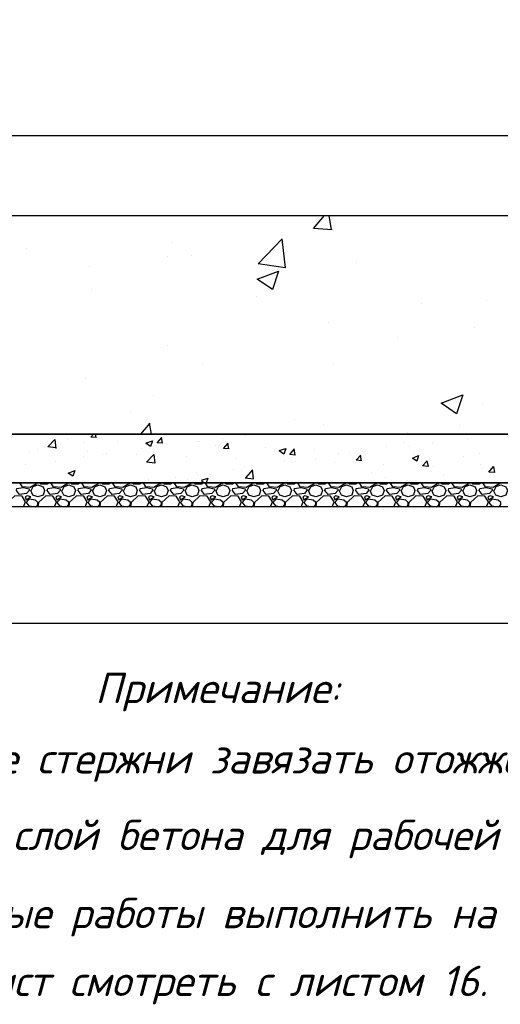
# Model space of a CAD drawing. Extents: x -119078 to 1619993, y 264752 to 340742.
# Tile 154 of 220: x 958954 to 962910, y 303143 to 311253. Entities that reach past the tile are written whole.
import ezdxf

# ---------------------------------------------------------------- set-up
doc = ezdxf.new("R2010")
doc.units = 0
doc.header["$MEASUREMENT"] = 0
doc.linetypes.add('CONTI', pattern=[0])
doc.layers.get('0').update_dxf_attribs({"color": 250, "linetype": 'CONTI'})
doc.layers.add('PDF _Геометрия', color=250, linetype='Continuous')
doc.layers.add('PDF _Текст', color=7, linetype='Continuous')
doc.styles.add('ICOCPEUR', font='isocpeui.ttf')
doc.styles.add('PDF ISOCPEUR Italic', font='isocpeui.ttf')

msp = doc.modelspace()

# ---------------------------------------------------------------- linework, layer by layer
at = {"layer": 'PDF _Геометрия', "color": 251, "lineweight": -3, "true_color": 0x535353}
for points in [[(940256.838, 310300.42), (966457.622, 310300.42)], [(940057.866, 306282.881), (966656.594, 306282.881)]]:
    msp.add_lwpolyline(points, dxfattribs=at)
at = {"layer": 'PDF _Геометрия', "color": 7, "lineweight": -3}
for points in [[(940358.44, 309640.002), (966356.02, 309640.002), (966356.02, 307840.789), (940358.44, 307840.789)], [(940155.235, 307840.789), (966559.225, 307840.789), (966559.225, 307438.612), (940155.235, 307438.612)], [(940057.866, 307438.612), (966656.594, 307438.612), (966656.594, 307239.64), (940057.866, 307239.64)]]:
    msp.add_lwpolyline(points, close=True, dxfattribs=at)
at = {"layer": 'PDF _Геометрия', "color": 8, "lineweight": -3, "true_color": 0x767676}
for points in [[(961525.66, 309521.466), (961373.256, 309534.166), (961462.159, 309640.002)], [(961521.427, 309521.466), (961500.26, 309640.002)], [(961521.427, 309606.135), (961521.427, 309606.135)], [(962732.192, 309635.769), (962732.192, 309635.769)], [(960200.592, 309415.63), (960200.592, 309415.63)], [(961110.783, 309449.497), (961140.417, 309208.191), (960916.044, 309242.059), (961115.016, 309449.497)], [(961127.716, 309428.33), (961127.716, 309428.33)], [(959010.994, 309369.062), (959010.994, 309369.062)], [(960166.725, 309301.327), (960166.725, 309301.327)], [(960365.697, 309314.027), (960365.697, 309314.027)], [(961724.632, 309254.759), (961724.632, 309254.759)], [(959527.475, 309216.658), (959527.475, 309216.658)], [(959544.408, 309030.386), (959544.408, 309030.386)], [(960903.344, 308971.118), (960903.344, 308971.118)], [(962795.693, 308941.484), (962795.693, 308941.484)], [(962258.046, 308916.083), (962258.046, 308916.083)], [(961491.793, 308759.446), (961491.793, 308759.446)], [(962698.324, 308721.345), (962698.324, 308721.345)], [(962063.308, 308636.676), (962063.308, 308636.676)], [(960170.958, 308573.174), (960170.958, 308573.174)], [(960458.832, 308425.004), (960458.832, 308425.004)], [(961538.361, 308412.304), (961538.361, 308412.304)], [(959497.841, 308298.001), (959497.841, 308298.001)], [(960056.655, 308158.297), (960056.655, 308158.297)], [(962761.826, 308094.795), (962761.826, 308094.795)], [(959861.917, 308022.827), (959861.917, 308022.827)], [(961216.619, 307963.559), (961216.619, 307963.559)], [(959950.819, 307840.789), (960027.021, 307929.691)], [(960039.721, 307840.789), (960022.788, 307929.691)], [(961457.925, 307916.991), (961457.925, 307916.991)], [(962571.321, 307908.524), (962571.321, 307908.524)], [(959252.301, 307726.486), (959184.566, 307734.953), (959243.834, 307794.221), (959252.301, 307722.252)], [(959349.67, 307794.221), (959349.67, 307794.221)], [(959586.743, 307811.155), (959540.175, 307815.388), (959561.342, 307840.789)], [(959582.509, 307811.155), (959578.276, 307840.789)], [(960132.857, 307764.587), (960086.289, 307768.82), (960124.39, 307811.155)], [(960128.624, 307764.587), (960120.157, 307811.155)], [(960628.17, 307806.921), (960628.17, 307806.921)], [(960810.208, 307828.088), (960810.208, 307828.088)], [(962147.976, 307853.489), (962147.976, 307853.489)], [(962639.056, 307798.454), (962639.056, 307798.454)], [(959104.13, 307709.552), (959104.13, 307709.552)], [(959476.673, 307768.82), (959476.673, 307768.82)], [(959756.081, 307777.287), (959756.081, 307777.287)], [(959959.286, 307718.019), (959959.286, 307718.019)], [(960022.788, 307718.019), (960022.788, 307718.019)], [(960162.491, 307760.353), (960162.491, 307760.353)], [(960420.731, 307777.287), (960420.731, 307777.287)], [(960437.665, 307781.52), (960437.665, 307781.52)], [(960568.902, 307743.419), (960568.902, 307743.419)], [(960678.971, 307718.019), (960632.404, 307722.252), (960670.505, 307764.587)], [(960674.738, 307718.019), (960666.271, 307764.587)], [(960975.312, 307726.486), (960975.312, 307726.486)], [(961089.615, 307705.318), (961144.65, 307722.252), (961127.716, 307675.684), (961089.615, 307701.085)], [(961225.086, 307667.217), (961178.518, 307671.451), (961216.619, 307718.019)], [(961220.852, 307667.217), (961212.385, 307718.019)], [(961381.723, 307709.552), (961381.723, 307709.552)], [(961974.405, 307734.953), (961974.405, 307734.953)], [(962109.875, 307768.82), (962109.875, 307768.82)], [(962160.677, 307734.953), (962160.677, 307734.953)], [(962351.182, 307760.353), (962351.182, 307760.353)], [(962359.649, 307781.52), (962359.649, 307781.52)], [(959032.162, 307692.618), (959032.162, 307692.618)], [(959476.673, 307654.517), (959476.673, 307654.517)], [(959510.541, 307692.618), (959510.541, 307692.618)], [(959637.544, 307671.451), (959637.544, 307671.451)], [(959667.178, 307679.918), (959667.178, 307679.918)], [(959916.951, 307675.684), (959916.951, 307675.684)], [(960323.362, 307658.751), (960323.362, 307658.751)], [(960729.773, 307641.817), (960729.773, 307641.817)], [(961136.183, 307624.883), (961136.183, 307624.883)], [(961186.985, 307624.883), (961186.985, 307624.883)], [(961390.19, 307633.35), (961390.19, 307633.35)], [(961580.695, 307679.918), (961580.695, 307679.918)], [(961665.364, 307692.618), (961665.364, 307692.618)], [(961678.064, 307671.451), (961678.064, 307671.451)], [(961771.2, 307620.65), (961724.632, 307624.883), (961762.733, 307667.217)], [(961766.967, 307620.65), (961758.5, 307667.217)], [(961792.367, 307692.618), (961792.367, 307692.618)], [(962198.778, 307675.684), (962198.778, 307675.684)], [(962605.188, 307658.751), (962605.188, 307658.751)], [(962736.425, 307679.918), (962736.425, 307679.918)], [(958998.294, 307591.016), (958998.294, 307591.016)], [(959248.067, 307616.416), (959248.067, 307616.416)], [(960717.072, 307544.448), (960717.072, 307544.448)], [(960801.741, 307574.082), (960801.741, 307574.082)], [(960810.208, 307480.946), (960877.943, 307472.479), (960869.476, 307544.448)], [(960814.442, 307480.946), (960873.71, 307544.448)], [(961199.685, 307607.949), (961199.685, 307607.949)], [(961220.852, 307616.416), (961220.852, 307616.416)], [(961542.594, 307607.949), (961542.594, 307607.949)], [(961949.005, 307591.016), (961949.005, 307591.016)], [(962304.614, 307620.65), (962317.314, 307574.082), (962270.746, 307578.315), (962308.847, 307620.65)], [(962291.914, 307603.716), (962291.914, 307603.716)], [(962359.649, 307569.848), (962359.649, 307569.848)], [(962744.892, 307586.782), (962744.892, 307586.782)], [(962766.059, 307552.915), (962766.059, 307552.915)], [(960014.321, 307464.012), (960014.321, 307464.012)], [(960238.693, 307480.946), (960238.693, 307480.946)], [(960331.829, 307464.012), (960331.829, 307464.012)], [(960408.031, 307523.28), (960408.031, 307523.28)], [(960429.198, 307506.347), (960429.198, 307506.347)], [(960450.365, 307459.779), (960501.167, 307476.713), (960488.466, 307438.612)], [(960776.341, 307540.214), (960776.341, 307540.214)], [(961847.402, 307527.514), (961847.402, 307527.514)], [(961961.705, 307480.946), (961961.705, 307480.946)], [(962147.976, 307459.779), (962147.976, 307459.779)], [(962346.948, 307531.747), (962346.948, 307531.747)], [(962440.084, 307497.88), (962440.084, 307497.88)], [(959095.663, 307438.612), (959091.43, 307430.145), (959040.629, 307400.511), (958977.127, 307404.744), (958955.96, 307438.612), (958960.193, 307438.612)], [(959049.095, 307375.11), (959066.029, 307408.977), (959104.13, 307421.678), (959146.465, 307404.744), (959159.165, 307375.11), (959146.465, 307337.009), (959104.13, 307324.309), (959061.796, 307337.009), (959044.862, 307375.11)], [(959121.064, 307438.612), (959125.297, 307430.145), (959180.332, 307430.145), (959193.033, 307438.612)], [(959349.67, 307438.612), (959345.437, 307430.145), (959294.635, 307400.511), (959231.134, 307404.744), (959209.966, 307438.612), (959214.2, 307438.612)], [(959303.102, 307375.11), (959320.036, 307408.977), (959358.137, 307421.678), (959400.471, 307404.744), (959413.172, 307375.11), (959400.471, 307337.009), (959358.137, 307324.309), (959315.802, 307337.009), (959298.869, 307375.11)], [(959375.071, 307438.612), (959379.304, 307430.145), (959434.339, 307430.145), (959447.039, 307438.612)], [(959603.677, 307438.612), (959599.443, 307430.145), (959548.642, 307400.511), (959485.14, 307404.744), (959463.973, 307438.612), (959468.206, 307438.612)], [(959557.109, 307375.11), (959574.043, 307408.977), (959612.144, 307421.678), (959654.478, 307404.744), (959667.178, 307375.11), (959654.478, 307337.009), (959612.144, 307324.309), (959569.809, 307337.009), (959552.875, 307375.11)], [(959629.077, 307438.612), (959633.311, 307430.145), (959688.346, 307430.145), (959701.046, 307438.612)], [(959857.683, 307438.612), (959853.45, 307430.145), (959802.649, 307400.511), (959739.147, 307404.744), (959717.98, 307438.612), (959722.213, 307438.612)], [(959811.115, 307375.11), (959828.049, 307408.977), (959866.15, 307421.678), (959908.485, 307404.744), (959921.185, 307375.11), (959908.485, 307337.009), (959866.15, 307324.309), (959823.816, 307337.009), (959806.882, 307375.11)], [(959883.084, 307438.612), (959887.317, 307430.145), (959942.352, 307430.145), (959955.052, 307438.612)], [(960111.69, 307438.612), (960107.456, 307430.145), (960056.655, 307400.511), (959993.153, 307404.744), (959971.986, 307438.612), (959976.22, 307438.612)], [(960065.122, 307375.11), (960082.056, 307408.977), (960120.157, 307421.678), (960162.491, 307404.744), (960175.192, 307375.11), (960162.491, 307337.009), (960120.157, 307324.309), (960077.822, 307337.009), (960060.889, 307375.11)], [(960137.091, 307438.612), (960141.324, 307430.145), (960196.359, 307430.145), (960209.059, 307438.612)], [(960365.697, 307438.612), (960361.463, 307430.145), (960310.662, 307400.511), (960247.16, 307404.744), (960225.993, 307438.612), (960230.226, 307438.612)], [(960319.129, 307375.11), (960336.062, 307408.977), (960374.163, 307421.678), (960416.498, 307404.744), (960429.198, 307375.11), (960416.498, 307337.009), (960374.163, 307324.309), (960331.829, 307337.009), (960314.895, 307375.11)], [(960391.097, 307438.612), (960395.331, 307430.145), (960450.365, 307430.145), (960463.066, 307438.612)], [(960450.365, 307455.545), (960475.766, 307438.612)], [(960619.703, 307438.612), (960615.47, 307430.145), (960564.668, 307400.511), (960501.167, 307404.744), (960480, 307438.612), (960484.233, 307438.612)], [(960573.135, 307375.11), (960590.069, 307408.977), (960628.17, 307421.678), (960670.505, 307404.744), (960683.205, 307375.11), (960670.505, 307337.009), (960628.17, 307324.309), (960585.836, 307337.009), (960568.902, 307375.11)], [(960645.104, 307438.612), (960649.337, 307430.145), (960704.372, 307430.145), (960717.072, 307438.612)], [(960873.71, 307438.612), (960869.476, 307430.145), (960818.675, 307400.511), (960755.173, 307404.744), (960734.006, 307438.612), (960738.24, 307438.612)], [(960827.142, 307375.11), (960844.076, 307408.977), (960882.177, 307421.678), (960924.511, 307404.744), (960937.211, 307375.11), (960924.511, 307337.009), (960882.177, 307324.309), (960839.842, 307337.009), (960822.909, 307375.11)], [(960899.11, 307438.612), (960903.344, 307430.145), (960958.379, 307430.145), (960971.079, 307438.612)], [(961127.716, 307438.612), (961123.483, 307430.145), (961072.682, 307400.511), (961009.18, 307404.744), (960988.013, 307438.612), (960992.246, 307438.612)], [(961081.149, 307375.11), (961098.082, 307408.977), (961136.183, 307421.678), (961178.518, 307404.744), (961191.218, 307375.11), (961178.518, 307337.009), (961136.183, 307324.309), (961093.849, 307337.009), (961076.915, 307375.11)], [(961153.117, 307438.612), (961157.351, 307430.145), (961212.385, 307430.145), (961225.086, 307438.612)], [(961381.723, 307438.612), (961377.49, 307430.145), (961326.688, 307400.511), (961263.187, 307404.744), (961242.019, 307438.612), (961246.253, 307438.612)], [(961335.155, 307375.11), (961352.089, 307408.977), (961390.19, 307421.678), (961432.524, 307404.744), (961445.225, 307375.11), (961432.524, 307337.009), (961390.19, 307324.309), (961347.856, 307337.009), (961330.922, 307375.11)], [(961407.124, 307451.312), (961407.124, 307451.312)], [(961407.124, 307438.612), (961411.357, 307430.145), (961466.392, 307430.145), (961479.092, 307438.612)], [(961635.73, 307438.612), (961631.496, 307430.145), (961580.695, 307400.511), (961517.193, 307404.744), (961496.026, 307438.612), (961500.26, 307438.612)], [(961589.162, 307375.11), (961606.096, 307408.977), (961644.197, 307421.678), (961686.531, 307404.744), (961699.231, 307375.11), (961686.531, 307337.009), (961644.197, 307324.309), (961601.862, 307337.009), (961584.928, 307375.11)], [(961661.13, 307438.612), (961665.364, 307430.145), (961720.399, 307430.145), (961733.099, 307438.612)], [(961889.736, 307438.612), (961885.503, 307430.145), (961834.702, 307400.511), (961771.2, 307404.744), (961750.033, 307438.612), (961754.266, 307438.612)], [(961843.169, 307375.11), (961860.102, 307408.977), (961898.203, 307421.678), (961940.538, 307404.744), (961953.238, 307375.11), (961940.538, 307337.009), (961898.203, 307324.309), (961855.869, 307337.009), (961838.935, 307375.11)], [(961915.137, 307438.612), (961919.37, 307430.145), (961974.405, 307430.145), (961987.106, 307438.612)], [(962143.743, 307438.612), (962139.51, 307430.145), (962088.708, 307400.511), (962025.207, 307404.744), (962004.039, 307438.612), (962008.273, 307438.612)], [(962097.175, 307375.11), (962114.109, 307408.977), (962152.21, 307421.678), (962194.544, 307404.744), (962207.245, 307375.11), (962194.544, 307337.009), (962152.21, 307324.309), (962109.875, 307337.009), (962092.942, 307375.11)], [(962169.144, 307438.612), (962173.377, 307430.145), (962228.412, 307430.145), (962241.112, 307438.612)], [(962397.75, 307438.612), (962393.516, 307430.145), (962342.715, 307400.511), (962279.213, 307404.744), (962258.046, 307438.612), (962262.279, 307438.612)], [(962351.182, 307375.11), (962368.116, 307408.977), (962406.217, 307421.678), (962448.551, 307404.744), (962461.251, 307375.11), (962448.551, 307337.009), (962406.217, 307324.309), (962363.882, 307337.009), (962346.948, 307375.11)], [(962423.15, 307438.612), (962427.384, 307430.145), (962482.419, 307430.145), (962495.119, 307438.612)], [(962651.756, 307438.612), (962647.523, 307430.145), (962596.722, 307400.511), (962533.22, 307404.744), (962512.053, 307438.612), (962516.286, 307438.612)], [(962605.188, 307375.11), (962622.122, 307408.977), (962660.223, 307421.678), (962702.558, 307404.744), (962715.258, 307375.11), (962702.558, 307337.009), (962660.223, 307324.309), (962617.889, 307337.009), (962600.955, 307375.11)], [(962677.157, 307438.612), (962681.39, 307430.145), (962736.425, 307430.145), (962749.126, 307438.612)], [(962905.763, 307438.612), (962901.529, 307430.145), (962850.728, 307400.511), (962787.227, 307404.744), (962766.059, 307438.612), (962770.293, 307438.612)], [(962859.195, 307375.11), (962876.129, 307408.977), (962914.23, 307421.678), (962956.564, 307404.744), (962969.265, 307375.11), (962956.564, 307337.009), (962914.23, 307324.309), (962871.895, 307337.009), (962854.962, 307375.11)], [(958985.594, 307239.64), (959002.528, 307281.974), (958972.893, 307328.542), (958913.625, 307332.775), (958854.357, 307277.741), (958850.124, 307239.64)], [(959091.43, 307239.64), (959104.13, 307260.807), (959104.13, 307277.741), (959082.963, 307294.674), (959032.162, 307303.141), (959006.761, 307277.741), (959027.928, 307248.107), (959082.963, 307239.64)], [(959239.6, 307239.64), (959256.534, 307281.974), (959226.9, 307328.542), (959167.632, 307332.775), (959108.364, 307277.741), (959104.13, 307239.64)], [(959345.437, 307239.64), (959358.137, 307260.807), (959358.137, 307277.741), (959336.97, 307294.674), (959286.168, 307303.141), (959260.768, 307277.741), (959281.935, 307248.107), (959336.97, 307239.64)], [(959493.607, 307239.64), (959510.541, 307281.974), (959480.907, 307328.542), (959421.639, 307332.775), (959362.37, 307277.741), (959358.137, 307239.64)], [(959599.443, 307239.64), (959612.144, 307260.807), (959612.144, 307277.741), (959590.976, 307294.674), (959540.175, 307303.141), (959514.774, 307277.741), (959535.942, 307248.107), (959590.976, 307239.64)], [(959747.614, 307239.64), (959764.548, 307281.974), (959734.913, 307328.542), (959675.645, 307332.775), (959616.377, 307277.741), (959612.144, 307239.64)], [(959853.45, 307239.64), (959866.15, 307260.807), (959866.15, 307277.741), (959844.983, 307294.674), (959794.182, 307303.141), (959768.781, 307277.741), (959789.948, 307248.107), (959844.983, 307239.64)], [(960001.62, 307239.64), (960018.554, 307281.974), (959988.92, 307328.542), (959929.652, 307332.775), (959870.384, 307277.741), (959866.15, 307239.64)], [(960107.456, 307239.64), (960120.157, 307260.807), (960120.157, 307277.741), (960098.99, 307294.674), (960048.188, 307303.141), (960022.788, 307277.741), (960043.955, 307248.107), (960098.99, 307239.64)], [(960255.627, 307239.64), (960272.561, 307281.974), (960242.927, 307328.542), (960183.658, 307332.775), (960124.39, 307277.741), (960120.157, 307239.64)], [(960361.463, 307239.64), (960374.163, 307260.807), (960374.163, 307277.741), (960352.996, 307294.674), (960302.195, 307303.141), (960276.794, 307277.741), (960297.961, 307248.107), (960352.996, 307239.64)], [(960509.634, 307239.64), (960526.567, 307281.974), (960496.933, 307328.542), (960437.665, 307332.775), (960378.397, 307277.741), (960374.163, 307239.64)], [(960615.47, 307239.64), (960628.17, 307260.807), (960628.17, 307277.741), (960607.003, 307294.674), (960556.202, 307303.141), (960530.801, 307277.741), (960551.968, 307248.107), (960607.003, 307239.64)], [(960763.64, 307239.64), (960780.574, 307281.974), (960750.94, 307328.542), (960691.672, 307332.775), (960632.404, 307277.741), (960628.17, 307239.64)], [(960869.476, 307239.64), (960882.177, 307260.807), (960882.177, 307277.741), (960861.01, 307294.674), (960810.208, 307303.141), (960784.808, 307277.741), (960805.975, 307248.107), (960861.01, 307239.64)], [(961017.647, 307239.64), (961034.581, 307281.974), (961004.947, 307328.542), (960945.678, 307332.775), (960886.41, 307277.741), (960882.177, 307239.64)], [(961123.483, 307239.64), (961136.183, 307260.807), (961136.183, 307277.741), (961115.016, 307294.674), (961064.215, 307303.141), (961038.814, 307277.741), (961059.981, 307248.107), (961115.016, 307239.64)], [(961271.654, 307239.64), (961288.587, 307281.974), (961258.953, 307328.542), (961199.685, 307332.775), (961140.417, 307277.741), (961136.183, 307239.64)], [(961377.49, 307239.64), (961390.19, 307260.807), (961390.19, 307277.741), (961369.023, 307294.674), (961318.221, 307303.141), (961292.821, 307277.741), (961313.988, 307248.107), (961369.023, 307239.64)], [(961525.66, 307239.64), (961542.594, 307281.974), (961512.96, 307328.542), (961453.692, 307332.775), (961394.423, 307277.741), (961390.19, 307239.64)], [(961631.496, 307239.64), (961644.197, 307260.807), (961644.197, 307277.741), (961623.029, 307294.674), (961572.228, 307303.141), (961546.827, 307277.741), (961567.995, 307248.107), (961623.029, 307239.64)], [(961779.667, 307239.64), (961796.601, 307281.974), (961766.967, 307328.542), (961707.698, 307332.775), (961648.43, 307277.741), (961644.197, 307239.64)], [(961885.503, 307239.64), (961898.203, 307260.807), (961898.203, 307277.741), (961877.036, 307294.674), (961826.235, 307303.141), (961800.834, 307277.741), (961822.001, 307248.107), (961877.036, 307239.64)], [(962033.673, 307239.64), (962050.607, 307281.974), (962020.973, 307328.542), (961961.705, 307332.775), (961902.437, 307277.741), (961898.203, 307239.64)], [(962139.51, 307239.64), (962152.21, 307260.807), (962152.21, 307277.741), (962131.043, 307294.674), (962080.241, 307303.141), (962054.841, 307277.741), (962076.008, 307248.107), (962131.043, 307239.64)], [(962287.68, 307239.64), (962304.614, 307281.974), (962274.98, 307328.542), (962215.712, 307332.775), (962156.443, 307277.741), (962152.21, 307239.64)], [(962393.516, 307239.64), (962406.217, 307260.807), (962406.217, 307277.741), (962385.049, 307294.674), (962334.248, 307303.141), (962308.847, 307277.741), (962330.015, 307248.107), (962385.049, 307239.64)], [(962541.687, 307239.64), (962558.621, 307281.974), (962528.986, 307328.542), (962469.718, 307332.775), (962410.45, 307277.741), (962406.217, 307239.64)], [(962647.523, 307239.64), (962660.223, 307260.807), (962660.223, 307277.741), (962639.056, 307294.674), (962588.255, 307303.141), (962562.854, 307277.741), (962584.021, 307248.107), (962639.056, 307239.64)], [(962795.693, 307239.64), (962812.627, 307281.974), (962782.993, 307328.542), (962723.725, 307332.775), (962664.457, 307277.741), (962660.223, 307239.64)], [(962901.529, 307239.64), (962914.23, 307260.807), (962914.23, 307277.741), (962893.063, 307294.674), (962842.261, 307303.141), (962816.861, 307277.741), (962838.028, 307248.107), (962893.063, 307239.64)]]:
    msp.add_lwpolyline(points, dxfattribs=at)
for points in [[(961085.382, 309182.79), (961034.581, 309030.386), (960907.577, 309115.055)], [(962600.955, 308162.53), (962550.154, 308005.893), (962423.15, 308094.795)], [(960048.188, 307785.754), (960031.254, 307739.186), (959993.153, 307764.587)], [(960065.122, 307599.482), (959997.387, 307607.949), (960056.655, 307671.451)], [(962236.879, 307662.984), (962224.178, 307616.416), (962186.077, 307641.817)], [(962854.962, 307574.082), (962863.428, 307523.28), (962816.861, 307527.514)], [(959408.938, 307540.214), (959392.004, 307493.646), (959353.903, 307519.047)], [(958930.559, 307392.044), (958981.36, 307400.511), (959032.162, 307387.81), (959032.162, 307375.11), (959010.994, 307349.709), (958951.726, 307341.242), (958926.326, 307375.11)], [(959184.566, 307392.044), (959235.367, 307400.511), (959286.168, 307387.81), (959286.168, 307375.11), (959265.001, 307349.709), (959205.733, 307341.242), (959180.332, 307375.11)], [(959438.572, 307392.044), (959489.374, 307400.511), (959540.175, 307387.81), (959540.175, 307375.11), (959519.008, 307349.709), (959459.74, 307341.242), (959434.339, 307375.11)], [(959692.579, 307392.044), (959743.38, 307400.511), (959794.182, 307387.81), (959794.182, 307375.11), (959773.014, 307349.709), (959713.746, 307341.242), (959688.346, 307375.11)], [(959946.586, 307392.044), (959997.387, 307400.511), (960048.188, 307387.81), (960048.188, 307375.11), (960027.021, 307349.709), (959967.753, 307341.242), (959942.352, 307375.11)], [(960200.592, 307392.044), (960251.394, 307400.511), (960302.195, 307387.81), (960302.195, 307375.11), (960281.028, 307349.709), (960221.759, 307341.242), (960196.359, 307375.11)], [(960454.599, 307392.044), (960505.4, 307400.511), (960556.202, 307387.81), (960556.202, 307375.11), (960535.034, 307349.709), (960475.766, 307341.242), (960450.365, 307375.11)], [(960708.606, 307392.044), (960759.407, 307400.511), (960810.208, 307387.81), (960810.208, 307375.11), (960789.041, 307349.709), (960729.773, 307341.242), (960704.372, 307375.11)], [(960962.612, 307392.044), (961013.413, 307400.511), (961064.215, 307387.81), (961064.215, 307375.11), (961043.048, 307349.709), (960983.779, 307341.242), (960958.379, 307375.11)], [(961216.619, 307392.044), (961267.42, 307400.511), (961318.221, 307387.81), (961318.221, 307375.11), (961297.054, 307349.709), (961237.786, 307341.242), (961212.385, 307375.11)], [(961470.625, 307392.044), (961521.427, 307400.511), (961572.228, 307387.81), (961572.228, 307375.11), (961551.061, 307349.709), (961491.793, 307341.242), (961466.392, 307375.11)], [(961724.632, 307392.044), (961775.433, 307400.511), (961826.235, 307387.81), (961826.235, 307375.11), (961805.068, 307349.709), (961745.799, 307341.242), (961720.399, 307375.11)], [(961978.639, 307392.044), (962029.44, 307400.511), (962080.241, 307387.81), (962080.241, 307375.11), (962059.074, 307349.709), (961999.806, 307341.242), (961974.405, 307375.11)], [(962232.645, 307392.044), (962283.447, 307400.511), (962334.248, 307387.81), (962334.248, 307375.11), (962313.081, 307349.709), (962253.813, 307341.242), (962228.412, 307375.11)], [(962486.652, 307392.044), (962537.453, 307400.511), (962588.255, 307387.81), (962588.255, 307375.11), (962567.087, 307349.709), (962507.819, 307341.242), (962482.419, 307375.11)], [(962740.659, 307392.044), (962791.46, 307400.511), (962842.261, 307387.81), (962842.261, 307375.11), (962821.094, 307349.709), (962761.826, 307341.242), (962736.425, 307375.11)], [(959015.228, 307332.775), (958998.294, 307324.309), (959006.761, 307298.908), (959044.862, 307324.309)], [(959269.235, 307332.775), (959252.301, 307324.309), (959260.768, 307298.908), (959298.869, 307324.309)], [(959523.241, 307332.775), (959506.307, 307324.309), (959514.774, 307298.908), (959552.875, 307324.309)], [(959777.248, 307332.775), (959760.314, 307324.309), (959768.781, 307298.908), (959806.882, 307324.309)], [(960031.254, 307332.775), (960014.321, 307324.309), (960022.788, 307298.908), (960060.889, 307324.309)], [(960285.261, 307332.775), (960268.327, 307324.309), (960276.794, 307298.908), (960314.895, 307324.309)], [(960539.268, 307332.775), (960522.334, 307324.309), (960530.801, 307298.908), (960568.902, 307324.309)], [(960793.274, 307332.775), (960776.341, 307324.309), (960784.808, 307298.908), (960822.909, 307324.309)], [(961047.281, 307332.775), (961030.347, 307324.309), (961038.814, 307298.908), (961076.915, 307324.309)], [(961301.288, 307332.775), (961284.354, 307324.309), (961292.821, 307298.908), (961330.922, 307324.309)], [(961555.294, 307332.775), (961538.361, 307324.309), (961546.827, 307298.908), (961584.928, 307324.309)], [(961809.301, 307332.775), (961792.367, 307324.309), (961800.834, 307298.908), (961838.935, 307324.309)], [(962063.308, 307332.775), (962046.374, 307324.309), (962054.841, 307298.908), (962092.942, 307324.309)], [(962317.314, 307332.775), (962300.38, 307324.309), (962308.847, 307298.908), (962346.948, 307324.309)], [(962571.321, 307332.775), (962554.387, 307324.309), (962562.854, 307298.908), (962600.955, 307324.309)], [(962825.328, 307332.775), (962808.394, 307324.309), (962816.861, 307298.908), (962854.962, 307324.309)]]:
    msp.add_lwpolyline(points, close=True, dxfattribs=at)

# ---------------------------------------------------------------- texts
at = {"linetype": 'Continuous', "lineweight": 25, "ltscale": 15, "insert": (12863.76, 311222.017), "char_height": 250, "width": 17877.44941, "attachment_point": 1, "style": 'ICOCPEUR'}
msp.add_mtext('\\pi4862.31;{\\H1.16667x;\\LАнтисейсмические мероприятия\\P\\pi0;\\H0.71428x;\\l       Для обеспечения сейсмостойкости несущих конструкций и фундаментов соблюдены все условия КМК 2.01.03-19 «Строительство в сейсмических районах».\\P\\pi5355.138;\\H1.4x;\\LАнтикоррозионная защита\\l\\P\\pi0;\\H0.71428x;       Защита конструкций от коррозии должна производиться в соответствии КМК 2.03.11-96 "Защита строительных конструкций от коррозии" ГОСТ 9.402-2004 «Покрытия лакокрасочные. Подготовка (металлических поверхностей перед окрашиванием». Антикоррозионное покрытие должно обеспечивать защиту конструкций. \\P       \\A1;Все несущие металлоконструкции грунтовать и\\A0; окрасить эмалью ПФ-115 (ГОСТ6465-76) за 2 раза по грунтовке ГФ-021 (ГОСТ 25129-82)\\A1;.\\P      Для железобетонных конструкций использовать бетон \\A0;на портландцементе по ГОСТ 10178-85*,\\A1; водонепроницаемости W\\A0;4\\A1; и морозостойкостью F100\\A0;.\\A1;\\P\\A0;       \\A1;Все \\A0;поверхности бетонных и ж.б конструкций, соприкасающиеся с грунтом обмазать \\A1;\\C256;горячим битумом за 2 раза\\A0;\\C0; по ГОСТ 28379-89.}\\P\\pi5566.64787;{\\H1.16666x;\\LАнтипросадочные мероприятия\\A1;\\l\\P\\pi0;\\H0.71428x;        В соответствии с требованиями КМК 2.02.01-98 приняты противопросадочные мероприятия для первого типа грунтовых условий. Для устранения просадочных свойств грунтов I типа предусмотрено уплотнение тяжелыми трамбовками грунтов в основании котлованов и устройство подготовки из бетона класса В7,5. Насыпные грунты и строительный мусор толщиной до 1,5м удалить и заменить засыпкой из ГПС до бетонной подготовки.}', dxfattribs=at)
at = {"layer": 'PDF _Текст', "lineweight": 30, "char_height": 249.97948, "attachment_point": 7, "style": 'PDF ISOCPEUR Italic'}
for s, insert in [('Примечание:', (959574.043, 305556.267)), ('1. Арматурные стержни завязать отожженной проволокой', (956695.301, 304976.285)), ('2. Защитный слой бетона для рабочей арматуры принят 30мм', (956695.301, 304345.502)), ('3. Все бетонные работы выполнить на сульфатостойком цементе, W8.', (956695.301, 303702.019)), ('4. Данный лист смотреть с листом 16.', (956657.2, 303143.204))]:
    msp.add_mtext(s, dxfattribs=dict(at, insert=insert))

doc.saveas('drawing.dxf')
